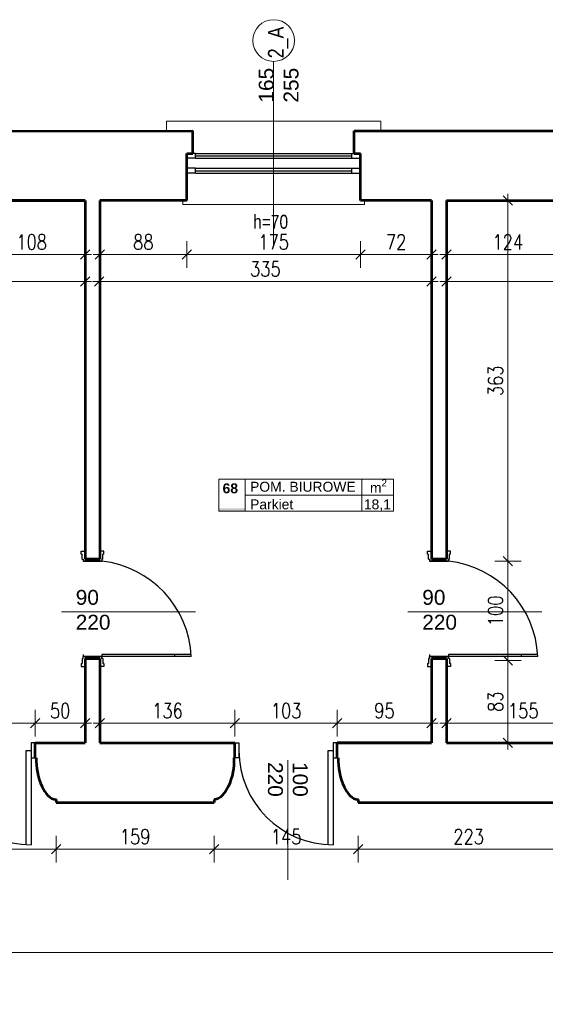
# Model space of a CAD drawing. Header units: millimetres. Extents: x 56977 to 67992, y 30187 to 42235.
# Tile 97 of 130: x 62973 to 63502, y 38817 to 39808. Entities that reach past the tile are written whole.
import ezdxf

# ---------------------------------------------------------------- set-up
doc = ezdxf.new("R2010")
doc.units = ezdxf.units.MM
doc.header["$MEASUREMENT"] = 0
doc.layers.get('0').update_dxf_attribs({"lineweight": 13})
doc.layers.get('DEFPOINTS').update_dxf_attribs({"lineweight": 13})
doc.layers.add('AI-OKNA', color=4, linetype='Continuous')
for name, color, linetype, lineweight in [('AI-OPISY', 3, 'Continuous', 13), ('AI_MURY', 40, 'Continuous', 53), ('AI_WIDOK', 8, 'Continuous', 13), ('OPISY TABELKI', 30, 'Continuous', 13), ('wymiary', 8, 'Continuous', 13)]:
    doc.layers.add(name, color=color, linetype=linetype, lineweight=lineweight)
doc.styles.add('GENERATED_STYLE_2', font='txt.shx')
doc.styles.get("Standard").update_dxf_attribs({"font": 'txt.shx'})
doc.styles.add('Style-ROMANS', font='ROMANS.shx')
doc.styles.add('WYMIAROWY-08', font='ROMANS.shx', dxfattribs={"width": 0.8})
doc.dimstyles.new('DYBY', dxfattribs={"dimscale": 100, "dimtxt": 0.15, "dimasz": 0.05, "dimexe": 0.05, "dimexo": 0.1, "dimgap": 0.05, "dimtad": 1, "dimdec": 0, "dimdsep": 46, "dimlunit": 5, "dimtxsty": 'WYMIAROWY-08', "dimblk": 'M_STRZ', "dimcen": 0.1, "dimse1": 1, "dimse2": 1, "dimclrd": 7, "dimclre": 7, "dimclrt": 1, "dimadec": 0, "dimazin": 0, "dimtfac": 1, "dimtdec": 0, "dimtmove": 2, "dimatfit": 3, "dimldrblk": 'M_STRZ', "dimfxl": 0, "dimtolj": 1, "dimarcsym": 0})

# ---------------------------------------------------------------- blocks, each defined once
blk = doc.blocks.new('M_STRZ')
for p, q in [((0, 2.66), (0, 0)), ((-1.33, 0), (1.33, 0)), ((-0.94, -0.94), (0.94, 0.94)), ((0, 0), (0, -2.66))]:
    blk.add_line(p, q)
blk = doc.blocks.new('*U80')
at = {"layer": 'DEFPOINTS', "color": 0}
for p in [(66309.54, 38869.07), (58601.54, 38743.07), (66309.54, 38743.07)]:
    blk.add_point(p, dxfattribs=at)
at = {"layer": 'wymiary', "color": 7, "lineweight": -2}
blk.add_line((58606.54, 38869.07), (66304.54, 38869.07), dxfattribs=at)
at = {"layer": 'wymiary', "color": 7, "lineweight": -2, "xscale": 5, "yscale": 5, "zscale": 5, "rotation": 180}
blk.add_blockref('M_STRZ', (58601.54, 38869.07), dxfattribs=at)
at = {"layer": 'wymiary', "color": 7, "lineweight": -2, "xscale": 5, "yscale": 5, "zscale": 5}
blk.add_blockref('M_STRZ', (66309.54, 38869.07), dxfattribs=at)
at = {"layer": 'wymiary', "color": 1, "insert": (62455.54, 38881.57), "char_height": 15, "attachment_point": 5, "style": 'WYMIAROWY-08'}
blk.add_mtext('7708', dxfattribs=at)
blk = doc.blocks.new('*D1613')
at = {"layer": 'DEFPOINTS'}
for p in [(62433.49, 38881.57), (66309.54, 38869.07), (58601.54, 38743.07), (66309.54, 38743.07)]:
    blk.add_point(p, dxfattribs=at)
at = {"layer": 'wymiary', "color": 7}
blk.add_blockref('*U80', (0, 0), dxfattribs=at)
blk = doc.blocks.new('*U107')
at = {"layer": 'DEFPOINTS', "color": 0}
for p in [(63168.6, 39016.07), (63313.6, 39016.07), (63313.6, 38973.16)]:
    blk.add_point(p, dxfattribs=at)
at = {"layer": 'wymiary', "color": 7, "lineweight": -2}
blk.add_line((63173.6, 38973.16), (63308.6, 38973.16), dxfattribs=at)
at = {"layer": 'wymiary', "color": 7, "lineweight": -2, "xscale": 5, "yscale": 5, "zscale": 5, "rotation": 180}
blk.add_blockref('M_STRZ', (63168.6, 38973.16), dxfattribs=at)
at = {"layer": 'wymiary', "color": 7, "lineweight": -2, "xscale": 5, "yscale": 5, "zscale": 5}
blk.add_blockref('M_STRZ', (63313.6, 38973.16), dxfattribs=at)
at = {"layer": 'wymiary', "color": 1, "insert": (63241.1, 38985.66), "char_height": 15, "attachment_point": 5, "style": 'WYMIAROWY-08'}
blk.add_mtext('145', dxfattribs=at)
blk = doc.blocks.new('*D1640')
at = {"layer": 'DEFPOINTS'}
for p in [(63168.6, 39016.07), (63313.6, 39016.07), (63313.6, 38973.16), (63225.62, 38960.66)]:
    blk.add_point(p, dxfattribs=at)
at = {"layer": 'wymiary', "color": 7}
blk.add_blockref('*U107', (0, 0), dxfattribs=at)
blk = doc.blocks.new('*U108')
at = {"layer": 'DEFPOINTS', "color": 0}
for p in [(63313.6, 39016.07), (63536.24, 39016.07), (63536.24, 38973.16)]:
    blk.add_point(p, dxfattribs=at)
at = {"layer": 'wymiary', "color": 7, "lineweight": -2}
blk.add_line((63318.6, 38973.16), (63531.24, 38973.16), dxfattribs=at)
at = {"layer": 'wymiary', "color": 7, "lineweight": -2, "xscale": 5, "yscale": 5, "zscale": 5, "rotation": 180}
blk.add_blockref('M_STRZ', (63313.6, 38973.16), dxfattribs=at)
at = {"layer": 'wymiary', "color": 7, "lineweight": -2, "xscale": 5, "yscale": 5, "zscale": 5}
blk.add_blockref('M_STRZ', (63536.24, 38973.16), dxfattribs=at)
at = {"layer": 'wymiary', "color": 1, "insert": (63424.92, 38985.66), "char_height": 15, "attachment_point": 5, "style": 'WYMIAROWY-08'}
blk.add_mtext('223', dxfattribs=at)
blk = doc.blocks.new('*D1641')
at = {"layer": 'DEFPOINTS'}
for p in [(63313.6, 39016.07), (63536.24, 39016.07), (63536.24, 38973.16), (63408.59, 38960.66)]:
    blk.add_point(p, dxfattribs=at)
at = {"layer": 'wymiary', "color": 7}
blk.add_blockref('*U108', (0, 0), dxfattribs=at)
blk = doc.blocks.new('*U132')
at = {"layer": 'DEFPOINTS', "color": 0}
for p in [(62931.04, 39626.07), (63038.6, 39626.07), (63038.6, 39571.78)]:
    blk.add_point(p, dxfattribs=at)
at = {"layer": 'wymiary', "color": 7, "lineweight": -2}
blk.add_line((62936.04, 39571.78), (63033.6, 39571.78), dxfattribs=at)
at = {"layer": 'wymiary', "color": 7, "lineweight": -2, "xscale": 5, "yscale": 5, "zscale": 5, "rotation": 180}
blk.add_blockref('M_STRZ', (62931.04, 39571.78), dxfattribs=at)
at = {"layer": 'wymiary', "color": 7, "lineweight": -2, "xscale": 5, "yscale": 5, "zscale": 5}
blk.add_blockref('M_STRZ', (63038.6, 39571.78), dxfattribs=at)
at = {"layer": 'wymiary', "color": 1, "insert": (62984.82, 39584.28), "char_height": 15, "attachment_point": 5, "style": 'WYMIAROWY-08'}
blk.add_mtext('108', dxfattribs=at)
blk = doc.blocks.new('*D1665')
at = {"layer": 'DEFPOINTS'}
for p in [(62931.04, 39626.07), (63038.6, 39626.07), (63038.6, 39571.78), (62969.34, 39559.28)]:
    blk.add_point(p, dxfattribs=at)
at = {"layer": 'wymiary', "color": 7}
blk.add_blockref('*U132', (0, 0), dxfattribs=at)
blk = doc.blocks.new('*U133')
at = {"layer": 'DEFPOINTS', "color": 0}
for p in [(63053.6, 39626.07), (63141.04, 39626.07), (63141.04, 39571.78)]:
    blk.add_point(p, dxfattribs=at)
at = {"layer": 'wymiary', "color": 7, "lineweight": -2}
blk.add_line((63058.6, 39571.78), (63136.04, 39571.78), dxfattribs=at)
at = {"layer": 'wymiary', "color": 7, "lineweight": -2, "xscale": 5, "yscale": 5, "zscale": 5, "rotation": 180}
blk.add_blockref('M_STRZ', (63053.6, 39571.78), dxfattribs=at)
at = {"layer": 'wymiary', "color": 7, "lineweight": -2, "xscale": 5, "yscale": 5, "zscale": 5}
blk.add_blockref('M_STRZ', (63141.04, 39571.78), dxfattribs=at)
at = {"layer": 'wymiary', "color": 1, "insert": (63097.32, 39584.28), "char_height": 15, "attachment_point": 5, "style": 'WYMIAROWY-08'}
blk.add_mtext('88', dxfattribs=at)
blk = doc.blocks.new('*D1666')
at = {"layer": 'DEFPOINTS'}
for p in [(63053.6, 39626.07), (63141.04, 39626.07), (63141.04, 39571.78), (63086.7, 39559.28)]:
    blk.add_point(p, dxfattribs=at)
at = {"layer": 'wymiary', "color": 7}
blk.add_blockref('*U133', (0, 0), dxfattribs=at)
blk = doc.blocks.new('*U134')
at = {"layer": 'DEFPOINTS', "color": 0}
for p in [(63141.04, 39626.07), (63316.04, 39626.07), (63316.04, 39571.78)]:
    blk.add_point(p, dxfattribs=at)
at = {"layer": 'wymiary', "color": 7, "lineweight": -2}
blk.add_line((63146.04, 39571.78), (63311.04, 39571.78), dxfattribs=at)
at = {"layer": 'wymiary', "color": 7, "lineweight": -2, "xscale": 5, "yscale": 5, "zscale": 5, "rotation": 180}
blk.add_blockref('M_STRZ', (63141.04, 39571.78), dxfattribs=at)
at = {"layer": 'wymiary', "color": 7, "lineweight": -2, "xscale": 5, "yscale": 5, "zscale": 5}
blk.add_blockref('M_STRZ', (63316.04, 39571.78), dxfattribs=at)
at = {"layer": 'wymiary', "color": 1, "insert": (63228.54, 39584.28), "char_height": 15, "attachment_point": 5, "style": 'WYMIAROWY-08'}
blk.add_mtext('175', dxfattribs=at)
blk = doc.blocks.new('*D1667')
at = {"layer": 'DEFPOINTS'}
for p in [(63141.04, 39626.07), (63316.04, 39626.07), (63316.04, 39571.78), (63213.06, 39559.28)]:
    blk.add_point(p, dxfattribs=at)
at = {"layer": 'wymiary', "color": 7}
blk.add_blockref('*U134', (0, 0), dxfattribs=at)
blk = doc.blocks.new('*U135')
at = {"layer": 'DEFPOINTS', "color": 0}
for p in [(63316.04, 39626.07), (63387.6, 39626.07), (63387.6, 39571.78)]:
    blk.add_point(p, dxfattribs=at)
at = {"layer": 'wymiary', "color": 7, "lineweight": -2}
blk.add_line((63321.04, 39571.78), (63382.6, 39571.78), dxfattribs=at)
at = {"layer": 'wymiary', "color": 7, "lineweight": -2, "xscale": 5, "yscale": 5, "zscale": 5, "rotation": 180}
blk.add_blockref('M_STRZ', (63316.04, 39571.78), dxfattribs=at)
at = {"layer": 'wymiary', "color": 7, "lineweight": -2, "xscale": 5, "yscale": 5, "zscale": 5}
blk.add_blockref('M_STRZ', (63387.6, 39571.78), dxfattribs=at)
at = {"layer": 'wymiary', "color": 1, "insert": (63351.82, 39584.28), "char_height": 15, "attachment_point": 5, "style": 'WYMIAROWY-08'}
blk.add_mtext('72', dxfattribs=at)
blk = doc.blocks.new('*D1668')
at = {"layer": 'DEFPOINTS'}
for p in [(63316.04, 39626.07), (63387.6, 39626.07), (63387.6, 39571.78), (63341.2, 39559.28)]:
    blk.add_point(p, dxfattribs=at)
at = {"layer": 'wymiary', "color": 7}
blk.add_blockref('*U135', (0, 0), dxfattribs=at)
blk = doc.blocks.new('*U136')
at = {"layer": 'DEFPOINTS', "color": 0}
for p in [(63402.6, 39626.07), (63526.04, 39626.07), (63526.04, 39571.78)]:
    blk.add_point(p, dxfattribs=at)
at = {"layer": 'wymiary', "color": 7, "lineweight": -2}
blk.add_line((63407.6, 39571.78), (63521.04, 39571.78), dxfattribs=at)
at = {"layer": 'wymiary', "color": 7, "lineweight": -2, "xscale": 5, "yscale": 5, "zscale": 5, "rotation": 180}
blk.add_blockref('M_STRZ', (63402.6, 39571.78), dxfattribs=at)
at = {"layer": 'wymiary', "color": 7, "lineweight": -2, "xscale": 5, "yscale": 5, "zscale": 5}
blk.add_blockref('M_STRZ', (63526.04, 39571.78), dxfattribs=at)
at = {"layer": 'wymiary', "color": 1, "insert": (63464.32, 39584.28), "char_height": 15, "attachment_point": 5, "style": 'WYMIAROWY-08'}
blk.add_mtext('124', dxfattribs=at)
blk = doc.blocks.new('*D1669')
at = {"layer": 'DEFPOINTS'}
for p in [(63402.6, 39626.07), (63526.04, 39626.07), (63526.04, 39571.78), (63448.84, 39559.28)]:
    blk.add_point(p, dxfattribs=at)
at = {"layer": 'wymiary', "color": 7}
blk.add_blockref('*U136', (0, 0), dxfattribs=at)
blk = doc.blocks.new('*U146')
at = {"layer": 'DEFPOINTS', "color": 0}
for p in [(62625.52, 39544.7), (63038.6, 39544.7), (63038.6, 39490.01)]:
    blk.add_point(p, dxfattribs=at)
at = {"layer": 'wymiary', "color": 7, "lineweight": -2}
blk.add_line((62630.52, 39544.7), (63033.6, 39544.7), dxfattribs=at)
at = {"layer": 'wymiary', "color": 7, "lineweight": -2, "xscale": 5, "yscale": 5, "zscale": 5, "rotation": 180}
blk.add_blockref('M_STRZ', (62625.52, 39544.7), dxfattribs=at)
at = {"layer": 'wymiary', "color": 7, "lineweight": -2, "xscale": 5, "yscale": 5, "zscale": 5}
blk.add_blockref('M_STRZ', (63038.6, 39544.7), dxfattribs=at)
at = {"layer": 'wymiary', "color": 1, "insert": (62832.06, 39557.2), "char_height": 15, "attachment_point": 5, "style": 'WYMIAROWY-08'}
blk.add_mtext('413', dxfattribs=at)
blk = doc.blocks.new('*D1679')
at = {"layer": 'DEFPOINTS'}
for p in [(62625.52, 39544.7), (63038.6, 39544.7), (62815.73, 39532.2), (63038.6, 39490.01)]:
    blk.add_point(p, dxfattribs=at)
at = {"layer": 'wymiary', "color": 7}
blk.add_blockref('*U146', (0, 0), dxfattribs=at)
blk = doc.blocks.new('*U147')
at = {"layer": 'DEFPOINTS', "color": 0}
for p in [(63052.82, 39544.7), (63387.6, 39544.7), (63387.6, 39490.01)]:
    blk.add_point(p, dxfattribs=at)
at = {"layer": 'wymiary', "color": 7, "lineweight": -2}
blk.add_line((63057.82, 39544.7), (63382.6, 39544.7), dxfattribs=at)
at = {"layer": 'wymiary', "color": 7, "lineweight": -2, "xscale": 5, "yscale": 5, "zscale": 5, "rotation": 180}
blk.add_blockref('M_STRZ', (63052.82, 39544.7), dxfattribs=at)
at = {"layer": 'wymiary', "color": 7, "lineweight": -2, "xscale": 5, "yscale": 5, "zscale": 5}
blk.add_blockref('M_STRZ', (63387.6, 39544.7), dxfattribs=at)
at = {"layer": 'wymiary', "color": 1, "insert": (63220.21, 39557.2), "char_height": 15, "attachment_point": 5, "style": 'WYMIAROWY-08'}
blk.add_mtext('335', dxfattribs=at)
blk = doc.blocks.new('*D1680')
at = {"layer": 'DEFPOINTS'}
for p in [(63052.82, 39544.7), (63387.6, 39544.7), (63203.88, 39532.2), (63387.6, 39490.01)]:
    blk.add_point(p, dxfattribs=at)
at = {"layer": 'wymiary', "color": 7}
blk.add_blockref('*U147', (0, 0), dxfattribs=at)
blk = doc.blocks.new('*U148')
at = {"layer": 'DEFPOINTS', "color": 0}
for p in [(63402.6, 39544.7), (63839.6, 39544.7), (63839.6, 39490.01)]:
    blk.add_point(p, dxfattribs=at)
at = {"layer": 'wymiary', "color": 7, "lineweight": -2}
blk.add_line((63407.6, 39544.7), (63834.6, 39544.7), dxfattribs=at)
at = {"layer": 'wymiary', "color": 7, "lineweight": -2, "xscale": 5, "yscale": 5, "zscale": 5, "rotation": 180}
blk.add_blockref('M_STRZ', (63402.6, 39544.7), dxfattribs=at)
at = {"layer": 'wymiary', "color": 7, "lineweight": -2, "xscale": 5, "yscale": 5, "zscale": 5}
blk.add_blockref('M_STRZ', (63839.6, 39544.7), dxfattribs=at)
at = {"layer": 'wymiary', "color": 1, "insert": (63621.1, 39557.2), "char_height": 15, "attachment_point": 5, "style": 'WYMIAROWY-08'}
blk.add_mtext('437', dxfattribs=at)
blk = doc.blocks.new('*D1681')
at = {"layer": 'DEFPOINTS'}
for p in [(63402.6, 39544.7), (63839.6, 39544.7), (63604.77, 39532.2), (63839.6, 39490.01)]:
    blk.add_point(p, dxfattribs=at)
at = {"layer": 'wymiary', "color": 7}
blk.add_blockref('*U148', (0, 0), dxfattribs=at)
blk = doc.blocks.new('*U164')
at = {"layer": 'DEFPOINTS', "color": 0}
for p in [(63189.6, 39099.99), (63053.6, 39080.07), (63189.6, 39080.07)]:
    blk.add_point(p, dxfattribs=at)
at = {"layer": 'wymiary', "color": 7, "lineweight": -2}
blk.add_line((63058.6, 39099.99), (63184.6, 39099.99), dxfattribs=at)
at = {"layer": 'wymiary', "color": 7, "lineweight": -2, "xscale": 5, "yscale": 5, "zscale": 5, "rotation": 180}
blk.add_blockref('M_STRZ', (63053.6, 39099.99), dxfattribs=at)
at = {"layer": 'wymiary', "color": 7, "lineweight": -2, "xscale": 5, "yscale": 5, "zscale": 5}
blk.add_blockref('M_STRZ', (63189.6, 39099.99), dxfattribs=at)
at = {"layer": 'wymiary', "color": 1, "insert": (63121.6, 39112.49), "char_height": 15, "attachment_point": 5, "style": 'WYMIAROWY-08'}
blk.add_mtext('136', dxfattribs=at)
blk = doc.blocks.new('*D1697')
at = {"layer": 'DEFPOINTS'}
for p in [(63189.6, 39099.99), (63106.12, 39087.49), (63053.6, 39080.07), (63189.6, 39080.07)]:
    blk.add_point(p, dxfattribs=at)
at = {"layer": 'wymiary', "color": 7}
blk.add_blockref('*U164', (0, 0), dxfattribs=at)
blk = doc.blocks.new('*U256')
at = {"layer": 'DEFPOINTS', "color": 0}
for p in [(63009.46, 39016.07), (63168.6, 39016.07), (63168.6, 38973.16)]:
    blk.add_point(p, dxfattribs=at)
at = {"layer": 'wymiary', "color": 7, "lineweight": -2}
blk.add_line((63014.46, 38973.16), (63163.6, 38973.16), dxfattribs=at)
at = {"layer": 'wymiary', "color": 7, "lineweight": -2, "xscale": 5, "yscale": 5, "zscale": 5, "rotation": 180}
blk.add_blockref('M_STRZ', (63009.46, 38973.16), dxfattribs=at)
at = {"layer": 'wymiary', "color": 7, "lineweight": -2, "xscale": 5, "yscale": 5, "zscale": 5}
blk.add_blockref('M_STRZ', (63168.6, 38973.16), dxfattribs=at)
at = {"layer": 'wymiary', "color": 1, "insert": (63089.03, 38985.66), "char_height": 15, "attachment_point": 5, "style": 'WYMIAROWY-08'}
blk.add_mtext('159', dxfattribs=at)
blk = doc.blocks.new('*D1789')
at = {"layer": 'DEFPOINTS'}
for p in [(63009.46, 39016.07), (63168.6, 39016.07), (63168.6, 38973.16), (63073.55, 38960.66)]:
    blk.add_point(p, dxfattribs=at)
at = {"layer": 'wymiary', "color": 7}
blk.add_blockref('*U256', (0, 0), dxfattribs=at)
blk = doc.blocks.new('*U744')
at = {"layer": 'DEFPOINTS', "color": 0}
for p in [(62864.46, 39016.07), (63009.46, 39016.07), (63009.46, 38973.16)]:
    blk.add_point(p, dxfattribs=at)
at = {"layer": 'wymiary', "color": 7, "lineweight": -2}
blk.add_line((62869.46, 38973.16), (63004.46, 38973.16), dxfattribs=at)
at = {"layer": 'wymiary', "color": 7, "lineweight": -2, "xscale": 5, "yscale": 5, "zscale": 5, "rotation": 180}
blk.add_blockref('M_STRZ', (62864.46, 38973.16), dxfattribs=at)
at = {"layer": 'wymiary', "color": 7, "lineweight": -2, "xscale": 5, "yscale": 5, "zscale": 5}
blk.add_blockref('M_STRZ', (63009.46, 38973.16), dxfattribs=at)
at = {"layer": 'wymiary', "color": 1, "insert": (62936.96, 38985.66), "char_height": 15, "attachment_point": 5, "style": 'WYMIAROWY-08'}
blk.add_mtext('145', dxfattribs=at)
blk = doc.blocks.new('*D2277')
at = {"layer": 'DEFPOINTS'}
for p in [(62864.46, 39016.07), (63009.46, 39016.07), (63009.46, 38973.16), (62921.48, 38960.66)]:
    blk.add_point(p, dxfattribs=at)
at = {"layer": 'wymiary', "color": 7}
blk.add_blockref('*U744', (0, 0), dxfattribs=at)
blk = doc.blocks.new('*U777')
at = {"layer": 'DEFPOINTS', "color": 0}
for p in [(62988.46, 39099.99), (62885.46, 39080.07), (62988.46, 39080.07)]:
    blk.add_point(p, dxfattribs=at)
at = {"layer": 'wymiary', "color": 7, "lineweight": -2}
blk.add_line((62890.46, 39099.99), (62983.46, 39099.99), dxfattribs=at)
at = {"layer": 'wymiary', "color": 7, "lineweight": -2, "xscale": 5, "yscale": 5, "zscale": 5, "rotation": 180}
blk.add_blockref('M_STRZ', (62885.46, 39099.99), dxfattribs=at)
at = {"layer": 'wymiary', "color": 7, "lineweight": -2, "xscale": 5, "yscale": 5, "zscale": 5}
blk.add_blockref('M_STRZ', (62988.46, 39099.99), dxfattribs=at)
at = {"layer": 'wymiary', "color": 1, "insert": (62936.96, 39112.49), "char_height": 15, "attachment_point": 5, "style": 'WYMIAROWY-08'}
blk.add_mtext('103', dxfattribs=at)
blk = doc.blocks.new('*D2310')
at = {"layer": 'DEFPOINTS'}
for p in [(62988.46, 39099.99), (62921.48, 39087.49), (62885.46, 39080.07), (62988.46, 39080.07)]:
    blk.add_point(p, dxfattribs=at)
at = {"layer": 'wymiary', "color": 7}
blk.add_blockref('*U777', (0, 0), dxfattribs=at)
blk = doc.blocks.new('*U778')
at = {"layer": 'DEFPOINTS', "color": 0}
for p in [(63038.6, 39099.99), (62988.46, 39080.07), (63038.6, 39080.07)]:
    blk.add_point(p, dxfattribs=at)
at = {"layer": 'wymiary', "color": 7, "lineweight": -2}
blk.add_line((62993.46, 39099.99), (63033.6, 39099.99), dxfattribs=at)
at = {"layer": 'wymiary', "color": 7, "lineweight": -2, "xscale": 5, "yscale": 5, "zscale": 5, "rotation": 180}
blk.add_blockref('M_STRZ', (62988.46, 39099.99), dxfattribs=at)
at = {"layer": 'wymiary', "color": 7, "lineweight": -2, "xscale": 5, "yscale": 5, "zscale": 5}
blk.add_blockref('M_STRZ', (63038.6, 39099.99), dxfattribs=at)
at = {"layer": 'wymiary', "color": 1, "insert": (63013.53, 39112.49), "char_height": 15, "attachment_point": 5, "style": 'WYMIAROWY-08'}
blk.add_mtext('50', dxfattribs=at)
blk = doc.blocks.new('*D2311')
at = {"layer": 'DEFPOINTS'}
for p in [(63038.6, 39099.99), (63002.91, 39087.49), (62988.46, 39080.07), (63038.6, 39080.07)]:
    blk.add_point(p, dxfattribs=at)
at = {"layer": 'wymiary', "color": 7}
blk.add_blockref('*U778', (0, 0), dxfattribs=at)
blk = doc.blocks.new('*U779')
at = {"layer": 'DEFPOINTS', "color": 0}
for p in [(63292.6, 39099.99), (63189.6, 39080.07), (63292.6, 39080.07)]:
    blk.add_point(p, dxfattribs=at)
at = {"layer": 'wymiary', "color": 7, "lineweight": -2}
blk.add_line((63194.6, 39099.99), (63287.6, 39099.99), dxfattribs=at)
at = {"layer": 'wymiary', "color": 7, "lineweight": -2, "xscale": 5, "yscale": 5, "zscale": 5, "rotation": 180}
blk.add_blockref('M_STRZ', (63189.6, 39099.99), dxfattribs=at)
at = {"layer": 'wymiary', "color": 7, "lineweight": -2, "xscale": 5, "yscale": 5, "zscale": 5}
blk.add_blockref('M_STRZ', (63292.6, 39099.99), dxfattribs=at)
at = {"layer": 'wymiary', "color": 1, "insert": (63241.1, 39112.49), "char_height": 15, "attachment_point": 5, "style": 'WYMIAROWY-08'}
blk.add_mtext('103', dxfattribs=at)
blk = doc.blocks.new('*D2312')
at = {"layer": 'DEFPOINTS'}
for p in [(63292.6, 39099.99), (63225.62, 39087.49), (63189.6, 39080.07), (63292.6, 39080.07)]:
    blk.add_point(p, dxfattribs=at)
at = {"layer": 'wymiary', "color": 7}
blk.add_blockref('*U779', (0, 0), dxfattribs=at)
blk = doc.blocks.new('*U780')
at = {"layer": 'DEFPOINTS', "color": 0}
for p in [(63387.6, 39099.99), (63292.6, 39080.07), (63387.6, 39080.07)]:
    blk.add_point(p, dxfattribs=at)
at = {"layer": 'wymiary', "color": 7, "lineweight": -2}
blk.add_line((63297.6, 39099.99), (63382.6, 39099.99), dxfattribs=at)
at = {"layer": 'wymiary', "color": 7, "lineweight": -2, "xscale": 5, "yscale": 5, "zscale": 5, "rotation": 180}
blk.add_blockref('M_STRZ', (63292.6, 39099.99), dxfattribs=at)
at = {"layer": 'wymiary', "color": 7, "lineweight": -2, "xscale": 5, "yscale": 5, "zscale": 5}
blk.add_blockref('M_STRZ', (63387.6, 39099.99), dxfattribs=at)
at = {"layer": 'wymiary', "color": 1, "insert": (63340.1, 39112.49), "char_height": 15, "attachment_point": 5, "style": 'WYMIAROWY-08'}
blk.add_mtext('95', dxfattribs=at)
blk = doc.blocks.new('*D2313')
at = {"layer": 'DEFPOINTS'}
for p in [(63387.6, 39099.99), (63329.48, 39087.49), (63292.6, 39080.07), (63387.6, 39080.07)]:
    blk.add_point(p, dxfattribs=at)
at = {"layer": 'wymiary', "color": 7}
blk.add_blockref('*U780', (0, 0), dxfattribs=at)
blk = doc.blocks.new('*U781')
at = {"layer": 'DEFPOINTS', "color": 0}
for p in [(63557.24, 39099.99), (63402.6, 39080.07), (63557.24, 39080.07)]:
    blk.add_point(p, dxfattribs=at)
at = {"layer": 'wymiary', "color": 7, "lineweight": -2}
blk.add_line((63407.6, 39099.99), (63552.24, 39099.99), dxfattribs=at)
at = {"layer": 'wymiary', "color": 7, "lineweight": -2, "xscale": 5, "yscale": 5, "zscale": 5, "rotation": 180}
blk.add_blockref('M_STRZ', (63402.6, 39099.99), dxfattribs=at)
at = {"layer": 'wymiary', "color": 7, "lineweight": -2, "xscale": 5, "yscale": 5, "zscale": 5}
blk.add_blockref('M_STRZ', (63557.24, 39099.99), dxfattribs=at)
at = {"layer": 'wymiary', "color": 1, "insert": (63479.92, 39112.49), "char_height": 15, "attachment_point": 5, "style": 'WYMIAROWY-08'}
blk.add_mtext('155', dxfattribs=at)
blk = doc.blocks.new('*D2314')
at = {"layer": 'DEFPOINTS'}
for p in [(63557.24, 39099.99), (63464.44, 39087.49), (63402.6, 39080.07), (63557.24, 39080.07)]:
    blk.add_point(p, dxfattribs=at)
at = {"layer": 'wymiary', "color": 7}
blk.add_blockref('*U781', (0, 0), dxfattribs=at)
blk = doc.blocks.new('*U789')
at = {"layer": 'DEFPOINTS', "color": 0}
for p in [(63432.6, 39163.07), (63432.6, 39080.07), (63464.5, 39080.07)]:
    blk.add_point(p, dxfattribs=at)
at = {"layer": 'wymiary', "color": 7, "lineweight": -2}
blk.add_line((63464.5, 39158.07), (63464.5, 39085.07), dxfattribs=at)
at = {"layer": 'wymiary', "color": 7, "lineweight": -2, "xscale": 5, "yscale": 5, "zscale": 5}
for p, rotation in [((63464.5, 39163.07), 90), ((63464.5, 39080.07), 270)]:
    blk.add_blockref('M_STRZ', p, dxfattribs=dict(at, rotation=rotation))
at = {"layer": 'wymiary', "color": 1, "insert": (63452, 39121.57), "char_height": 15, "attachment_point": 5, "rotation": 90, "style": 'WYMIAROWY-08'}
blk.add_mtext('83', dxfattribs=at)
blk = doc.blocks.new('*D2322')
at = {"layer": 'DEFPOINTS'}
for p in [(63432.6, 39163.07), (63452, 39132.19), (63432.6, 39080.07), (63464.5, 39080.07)]:
    blk.add_point(p, dxfattribs=at)
at = {"layer": 'wymiary', "color": 7}
blk.add_blockref('*U789', (0, 0), dxfattribs=at)
blk = doc.blocks.new('*U790')
at = {"layer": 'DEFPOINTS', "color": 0}
for p in [(63432.6, 39263.07), (63432.6, 39163.07), (63464.5, 39163.07)]:
    blk.add_point(p, dxfattribs=at)
at = {"layer": 'wymiary', "color": 7, "lineweight": -2}
blk.add_line((63464.5, 39258.07), (63464.5, 39168.07), dxfattribs=at)
at = {"layer": 'wymiary', "color": 7, "lineweight": -2, "xscale": 5, "yscale": 5, "zscale": 5}
for p, rotation in [((63464.5, 39263.07), 90), ((63464.5, 39163.07), 270)]:
    blk.add_blockref('M_STRZ', p, dxfattribs=dict(at, rotation=rotation))
at = {"layer": 'wymiary', "color": 1, "insert": (63452, 39213.07), "char_height": 15, "attachment_point": 5, "rotation": 90, "style": 'WYMIAROWY-08'}
blk.add_mtext('100', dxfattribs=at)
blk = doc.blocks.new('*D2323')
at = {"layer": 'DEFPOINTS'}
for p in [(63432.6, 39263.07), (63452, 39228.55), (63432.6, 39163.07), (63464.5, 39163.07)]:
    blk.add_point(p, dxfattribs=at)
at = {"layer": 'wymiary', "color": 7}
blk.add_blockref('*U790', (0, 0), dxfattribs=at)
blk = doc.blocks.new('*U791')
at = {"layer": 'DEFPOINTS', "color": 0}
for p in [(63432.6, 39626.07), (63432.6, 39263.07), (63464.5, 39263.07)]:
    blk.add_point(p, dxfattribs=at)
at = {"layer": 'wymiary', "color": 7, "lineweight": -2}
blk.add_line((63464.5, 39621.07), (63464.5, 39268.07), dxfattribs=at)
at = {"layer": 'wymiary', "color": 7, "lineweight": -2, "xscale": 5, "yscale": 5, "zscale": 5}
for p, rotation in [((63464.5, 39626.07), 90), ((63464.5, 39263.07), 270)]:
    blk.add_blockref('M_STRZ', p, dxfattribs=dict(at, rotation=rotation))
at = {"layer": 'wymiary', "color": 1, "insert": (63452, 39444.57), "char_height": 15, "attachment_point": 5, "rotation": 90, "style": 'WYMIAROWY-08'}
blk.add_mtext('363', dxfattribs=at)
blk = doc.blocks.new('*D2324')
at = {"layer": 'DEFPOINTS'}
for p in [(63432.6, 39626.07), (63452, 39460.9), (63432.6, 39263.07), (63464.5, 39263.07)]:
    blk.add_point(p, dxfattribs=at)
at = {"layer": 'wymiary', "color": 7}
blk.add_blockref('*U791', (0, 0), dxfattribs=at)

msp = doc.modelspace()

# ---------------------------------------------------------------- hatches: boundary and pattern name
at = {"layer": 'OPISY TABELKI', "extrusion": (0, 0, -1)}
msp.add_hatch(color=256, dxfattribs=at).paths.add_polyline_path([(-63199.81, 39313.27), (-63199.81, 39316.22), (-63173.46, 39316.22), (-63173.46, 39313.27)], flags=16)

# ---------------------------------------------------------------- linework, layer by layer
at = {"layer": 'AI-OKNA'}
for p, q in [((63149.79, 39668.57), (63141.04, 39668.57)), ((63149.79, 39673.57), (63147.29, 39673.57)), ((63149.79, 39668.57), (63149.79, 39673.57)), ((63149.79, 39673.57), (63307.29, 39673.57)), ((63149.79, 39671.07), (63307.29, 39671.07)), ((63149.79, 39668.57), (63307.29, 39668.57)), ((63307.29, 39668.57), (63307.29, 39673.57)), ((63307.29, 39673.57), (63309.79, 39673.57)), ((63307.29, 39668.57), (63316.04, 39668.57)), ((63149.79, 39658.57), (63141.04, 39658.57)), ((63149.79, 39653.57), (63149.79, 39658.57)), ((63149.79, 39658.57), (63307.29, 39658.57)), ((63149.79, 39656.07), (63307.29, 39656.07)), ((63307.29, 39658.57), (63316.04, 39658.57)), ((63307.29, 39653.57), (63307.29, 39658.57)), ((63149.79, 39653.57), (63141.04, 39653.57)), ((63149.79, 39653.57), (63307.29, 39653.57)), ((63307.29, 39653.57), (63316.04, 39653.57)), ((63034.6, 39270.07), (63034.6, 39273.07)), ((63034.6, 39273.07), (63038.6, 39273.07)), ((63034.6, 39273.07), (63038.6, 39273.07)), ((63034.6, 39270.07), (63034.6, 39273.07)), ((63034.6, 39270.07), (63035.6, 39270.07)), ((63034.6, 39270.07), (63035.6, 39270.07)), ((63035.6, 39265.07), (63035.6, 39270.07)), ((63035.6, 39265.07), (63035.6, 39270.07)), ((63057.6, 39273.07), (63053.6, 39273.07)), ((63057.6, 39273.07), (63053.6, 39273.07)), ((63056.6, 39265.07), (63056.6, 39270.07)), ((63057.6, 39270.07), (63056.6, 39270.07)), ((63056.6, 39265.07), (63056.6, 39270.07)), ((63057.6, 39270.07), (63056.6, 39270.07)), ((63057.6, 39270.07), (63057.6, 39273.07)), ((63057.6, 39270.07), (63057.6, 39273.07)), ((63383.6, 39270.07), (63383.6, 39273.07)), ((63383.6, 39273.07), (63387.6, 39273.07)), ((63383.6, 39273.07), (63387.6, 39273.07)), ((63383.6, 39270.07), (63383.6, 39273.07)), ((63383.6, 39270.07), (63384.6, 39270.07)), ((63383.6, 39270.07), (63384.6, 39270.07)), ((63384.6, 39265.07), (63384.6, 39270.07)), ((63384.6, 39265.07), (63384.6, 39270.07)), ((63406.6, 39273.07), (63402.6, 39273.07)), ((63406.6, 39273.07), (63402.6, 39273.07)), ((63405.6, 39265.07), (63405.6, 39270.07)), ((63406.6, 39270.07), (63405.6, 39270.07)), ((63405.6, 39265.07), (63405.6, 39270.07)), ((63406.6, 39270.07), (63405.6, 39270.07)), ((63406.6, 39270.07), (63406.6, 39273.07)), ((63406.6, 39270.07), (63406.6, 39273.07)), ((63035.6, 39265.07), (63036.6, 39265.07)), ((63035.6, 39265.07), (63036.6, 39265.07)), ((63036.6, 39265.07), (63036.6, 39263.07)), ((63036.6, 39265.07), (63036.6, 39263.07)), ((63036.6, 39263.07), (63055.6, 39263.07)), ((63055.6, 39263.07), (63036.6, 39263.07)), ((63055.6, 39265.07), (63055.6, 39263.07)), ((63056.6, 39265.07), (63055.6, 39265.07)), ((63055.6, 39265.07), (63055.6, 39263.07)), ((63056.6, 39265.07), (63055.6, 39265.07)), ((63384.6, 39265.07), (63385.6, 39265.07)), ((63384.6, 39265.07), (63385.6, 39265.07)), ((63385.6, 39265.07), (63385.6, 39263.07)), ((63385.6, 39265.07), (63385.6, 39263.07)), ((63385.6, 39263.07), (63404.6, 39263.07)), ((63404.6, 39263.07), (63385.6, 39263.07)), ((63404.6, 39265.07), (63404.6, 39263.07)), ((63405.6, 39265.07), (63404.6, 39265.07)), ((63404.6, 39265.07), (63404.6, 39263.07)), ((63405.6, 39265.07), (63404.6, 39265.07)), ((63034.6, 39160.07), (63035.6, 39160.07)), ((63034.6, 39160.07), (63034.6, 39157.07)), ((63034.6, 39160.07), (63035.6, 39160.07)), ((63034.6, 39160.07), (63034.6, 39157.07)), ((63035.6, 39165.07), (63036.6, 39165.07)), ((63035.6, 39165.07), (63035.6, 39160.07)), ((63035.6, 39165.07), (63036.6, 39165.07)), ((63035.6, 39165.07), (63035.6, 39160.07)), ((63036.6, 39169.07), (63036.6, 39167.07)), ((63036.6, 39167.07), (63055.6, 39167.07)), ((63036.6, 39165.07), (63036.6, 39167.07)), ((63036.6, 39165.07), (63036.6, 39167.07)), ((63055.6, 39167.07), (63036.6, 39167.07)), ((63055.6, 39169.07), (63055.6, 39167.07)), ((63145.6, 39169.07), (63055.6, 39169.07)), ((63055.6, 39165.07), (63055.6, 39167.07)), ((63055.6, 39165.07), (63055.6, 39167.07)), ((63145.6, 39167.07), (63055.6, 39167.07)), ((63056.6, 39165.07), (63055.6, 39165.07)), ((63056.6, 39165.07), (63055.6, 39165.07)), ((63056.6, 39165.07), (63056.6, 39160.07)), ((63056.6, 39165.07), (63056.6, 39160.07)), ((63057.6, 39160.07), (63056.6, 39160.07)), ((63057.6, 39160.07), (63056.6, 39160.07)), ((63057.6, 39160.07), (63057.6, 39157.07)), ((63057.6, 39160.07), (63057.6, 39157.07)), ((63128.69, 39169.07), (63128.69, 39167.07)), ((63383.6, 39160.07), (63384.6, 39160.07)), ((63383.6, 39160.07), (63383.6, 39157.07)), ((63383.6, 39160.07), (63384.6, 39160.07)), ((63383.6, 39160.07), (63383.6, 39157.07)), ((63384.6, 39165.07), (63385.6, 39165.07)), ((63384.6, 39165.07), (63384.6, 39160.07)), ((63384.6, 39165.07), (63385.6, 39165.07)), ((63384.6, 39165.07), (63384.6, 39160.07)), ((63385.6, 39169.07), (63385.6, 39167.07)), ((63385.6, 39167.07), (63404.6, 39167.07)), ((63385.6, 39165.07), (63385.6, 39167.07)), ((63385.6, 39165.07), (63385.6, 39167.07)), ((63404.6, 39167.07), (63385.6, 39167.07)), ((63404.6, 39169.07), (63404.6, 39167.07)), ((63494.6, 39169.07), (63404.6, 39169.07)), ((63404.6, 39165.07), (63404.6, 39167.07)), ((63404.6, 39165.07), (63404.6, 39167.07)), ((63494.6, 39167.07), (63404.6, 39167.07)), ((63405.6, 39165.07), (63404.6, 39165.07)), ((63405.6, 39165.07), (63404.6, 39165.07)), ((63405.6, 39165.07), (63405.6, 39160.07)), ((63405.6, 39165.07), (63405.6, 39160.07)), ((63406.6, 39160.07), (63405.6, 39160.07)), ((63406.6, 39160.07), (63405.6, 39160.07)), ((63406.6, 39160.07), (63406.6, 39157.07)), ((63406.6, 39160.07), (63406.6, 39157.07)), ((63477.69, 39169.07), (63477.69, 39167.07)), ((63034.6, 39157.07), (63038.6, 39157.07)), ((63034.6, 39157.07), (63038.6, 39157.07)), ((63057.6, 39157.07), (63053.6, 39157.07)), ((63057.6, 39157.07), (63053.6, 39157.07)), ((63383.6, 39157.07), (63387.6, 39157.07)), ((63383.6, 39157.07), (63387.6, 39157.07)), ((63406.6, 39157.07), (63402.6, 39157.07)), ((63406.6, 39157.07), (63402.6, 39157.07)), ((62979.46, 38977.57), (62979.46, 39072.57)), ((62979.46, 39072.57), (62984.46, 39072.57)), ((62988.46, 39080.07), (62984.46, 39080.07)), ((62984.46, 39080.07), (62984.46, 39065.07)), ((62984.46, 39072.57), (62984.46, 38977.57)), ((63189.6, 39080.07), (63193.6, 39080.07)), ((63193.6, 39080.07), (63193.6, 39065.07)), ((63283.6, 38977.57), (63283.6, 39072.57)), ((63283.6, 39072.57), (63288.6, 39072.57)), ((63292.6, 39080.07), (63288.6, 39080.07)), ((63288.6, 39080.07), (63288.6, 39065.07)), ((63288.6, 39072.57), (63288.6, 38977.57)), ((62984.46, 39065.07), (62988.46, 39065.07)), ((63193.6, 39065.07), (63189.6, 39065.07)), ((63288.6, 39065.07), (63292.6, 39065.07))]:
    msp.add_line(p, q, dxfattribs=at)
for centre, radius, start, end in [((63044.5, 39162.47), 101.21, 2.60547, 83.69931), ((63393.5, 39162.47), 101.21, 2.60547, 83.69931), ((62984.46, 39072.57), 95, 180, 270), ((63288.6, 39072.57), 95, 180, 270)]:
    msp.add_arc(centre, radius, start, end, dxfattribs=at)
at = {"layer": 'AI-OPISY'}
for p, q in [((63228.54, 39766.11), (63228.54, 39581.03)), ((63014.79, 39212.07), (63149.68, 39212.07)), ((63363.79, 39212.07), (63498.68, 39212.07)), ((63242.82, 39062.74), (63242.82, 38942.26))]:
    msp.add_line(p, q, dxfattribs=at)
msp.add_circle((63228.54, 39787.11), 21, dxfattribs=at)
at = {"layer": 'AI_MURY'}
for p, q in [((62924.79, 39695.91), (63147.29, 39696.07)), ((63147.29, 39673.57), (63147.29, 39696.07)), ((63309.79, 39696.07), (63532.29, 39696.07)), ((63309.79, 39673.57), (63309.79, 39696.07)), ((63141.04, 39626.07), (63141.04, 39673.57)), ((63141.04, 39673.57), (63147.29, 39673.57)), ((63309.79, 39673.57), (63316.04, 39673.57)), ((63316.04, 39626.07), (63316.04, 39673.57)), ((62931.04, 39626.07), (63038.6, 39626.07)), ((63038.6, 39626.07), (62931.04, 39626.07)), ((63038.6, 39626.07), (63038.6, 39265.07)), ((63053.6, 39626.07), (63053.6, 39265.07)), ((63141.04, 39626.07), (63053.6, 39626.07)), ((63387.6, 39626.07), (63316.04, 39626.07)), ((63387.6, 39626.07), (63387.6, 39265.07)), ((63402.6, 39626.07), (63402.6, 39265.07)), ((63402.6, 39626.07), (63526.04, 39626.07)), ((63038.6, 39265.07), (63053.6, 39265.07)), ((63053.6, 39265.07), (63038.6, 39265.07)), ((63387.6, 39265.07), (63402.6, 39265.07)), ((63402.6, 39265.07), (63387.6, 39265.07)), ((63038.6, 39165.07), (63038.6, 39080.07)), ((63053.6, 39165.07), (63038.6, 39165.07)), ((63038.6, 39165.07), (63053.6, 39165.07)), ((63053.6, 39165.07), (63053.6, 39080.07)), ((63387.6, 39165.07), (63387.6, 39080.07)), ((63402.6, 39165.07), (63387.6, 39165.07)), ((63387.6, 39165.07), (63402.6, 39165.07)), ((63402.6, 39165.07), (63402.6, 39080.07)), ((62988.46, 39065.07), (62988.46, 39080.07)), ((62988.46, 39080.07), (63038.6, 39080.07)), ((63053.6, 39080.07), (63189.6, 39080.07)), ((63189.6, 39065.07), (63189.6, 39080.07)), ((63292.6, 39080.07), (63387.6, 39080.07)), ((63292.6, 39065.07), (63292.6, 39080.07)), ((63387.6, 39080.07), (63292.6, 39080.07)), ((63402.6, 39080.07), (63557.24, 39080.07)), ((62989.46, 39065.07), (62988.46, 39065.07)), ((63188.6, 39065.07), (63189.6, 39065.07)), ((63293.6, 39065.07), (63292.6, 39065.07)), ((63009.46, 39023.07), (63009.46, 39020.07)), ((63168.6, 39023.07), (63168.6, 39020.07)), ((63313.6, 39023.07), (63313.6, 39020.07)), ((63009.46, 39020.07), (63168.6, 39020.07)), ((63313.6, 39020.07), (63442.68, 39020.07)), ((63313.6, 39020.07), (63536.24, 39020.07))]:
    msp.add_line(p, q, dxfattribs=at)
at = {"layer": 'AI_MURY', "start_tangent": (0, -1)}
for points, end_tangent in [([(62989.46, 39065.07), (62995.43, 39035.93), (63009.46, 39023.07)], (1, 0)), ([(63188.6, 39065.07), (63182.63, 39035.93), (63168.6, 39023.07)], (-1, 0)), ([(63293.6, 39065.07), (63299.58, 39035.93), (63313.6, 39023.07)], (1, 0))]:
    msp.add_spline(points, degree=3, dxfattribs=dict(at, end_tangent=end_tangent))
at = {"layer": 'AI_WIDOK', "color": 251, "linetype": 'Continuous'}
for p, q in [((63120.64, 39706.07), (63336.43, 39706.07)), ((63120.64, 39706.07), (63120.64, 39696.07)), ((63336.43, 39706.07), (63336.43, 39696.07)), ((63137.04, 39626.07), (63137.04, 39622.07)), ((63320.04, 39626.07), (63320.04, 39622.07)), ((63137.04, 39622.07), (63320.04, 39622.07))]:
    msp.add_line(p, q, dxfattribs=at)
at = {"layer": 'OPISY TABELKI'}
for p, q in [((63173.46, 39345.53), (63349.15, 39345.53)), ((63173.46, 39345.53), (63173.46, 39313.27)), ((63199.81, 39345.53), (63199.81, 39313.27)), ((63317.36, 39345.53), (63317.36, 39313.27)), ((63349.15, 39345.53), (63349.15, 39313.27)), ((63199.81, 39329.4), (63349.15, 39329.4)), ((63173.46, 39313.27), (63349.15, 39313.27))]:
    msp.add_line(p, q, dxfattribs=at)

# ---------------------------------------------------------------- texts
at = {"layer": 'AI-OPISY', "insert": (63243.43, 39769.31), "char_height": 16, "width": 20.64, "attachment_point": 7, "rotation": 90, "style": 'WYMIAROWY-08'}
msp.add_mtext('\\fArial|b0|i0|c238|p39;2_A', dxfattribs=at)
at = {"layer": 'AI-OPISY', "char_height": 15, "width": 45.2902}
for s, insert, attachment_point, rotation in [('\\fArial|b0|i0|c238|p39;165\\P255', (63253.75, 39742.17), 8, 90), ('\\fArial|b0|i0|c238|p39;100\\P220', (63262.86, 39060.84), 1, 270)]:
    msp.add_mtext(s, dxfattribs=dict(at, insert=insert, attachment_point=attachment_point, rotation=rotation))
at = {"layer": 'AI-OPISY', "insert": (63207.89, 39597.46), "char_height": 14, "attachment_point": 7, "line_spacing_factor": 0.722892, "style": 'WYMIAROWY-08'}
msp.add_mtext('\\fArial|b0|i0|c238|p39;h=70', dxfattribs=at)
at = {"layer": 'AI-OPISY', "char_height": 15, "width": 45.2902, "attachment_point": 1}
for insert in [(63029.24, 39234.11), (63378.24, 39234.11)]:
    msp.add_mtext('\\fArial|b0|i0|c238|p39;90\\P220', dxfattribs=dict(at, insert=insert))
at = {"layer": 'OPISY TABELKI', "color": 7, "char_height": 10, "width": 168.6591, "attachment_point": 1, "style": 'GENERATED_STYLE_2'}
for s, insert in [('\\fArial|b1|i0|c238|p39;68', (63177.14, 39341.36)), ('\\fArial|b0|i0|c238|p39;POM. BIUROWE       ', (63204.84, 39342.97)), ('\\A1;\\fArial|b0|i0|c238|p39;m\\H7.000000;\\S2^  ;', (63325.58, 39345.41)), ('\\fArial|b0|i0|c238|p39;Parkiet          ', (63204.84, 39325.24)), ('\\fArial|b0|i0|c238|p39;18,1          ', (63319.4, 39325.24))]:
    msp.add_mtext(s, dxfattribs=dict(at, insert=insert))

# ---------------------------------------------------------------- dimensions: what is measured, and where the dimension line sits
at = {"layer": 'wymiary', "color": 7}
for base, p1, p2, picture, middle in [((63038.6, 39571.78), (62931.04, 39626.07), (63038.6, 39626.07), '*D1665', (62969.34, 39559.28)), ((63141.04, 39571.78), (63053.6, 39626.07), (63141.04, 39626.07), '*D1666', (63086.7, 39559.28)), ((63316.04, 39571.78), (63141.04, 39626.07), (63316.04, 39626.07), '*D1667', (63213.06, 39559.28)), ((63387.6, 39571.78), (63316.04, 39626.07), (63387.6, 39626.07), '*D1668', (63341.2, 39559.28)), ((63526.04, 39571.78), (63402.6, 39626.07), (63526.04, 39626.07), '*D1669', (63448.84, 39559.28)), ((63038.6, 39544.7), (62625.52, 39544.7), (63038.6, 39490.01), '*D1679', (62815.73, 39532.2)), ((63387.6, 39544.7), (63052.82, 39544.7), (63387.6, 39490.01), '*D1680', (63203.88, 39532.2)), ((63839.6, 39544.7), (63402.6, 39544.7), (63839.6, 39490.01), '*D1681', (63604.77, 39532.2)), ((62988.46, 39099.99), (62885.46, 39080.07), (62988.46, 39080.07), '*D2310', (62921.48, 39087.49)), ((63038.6, 39099.99), (62988.46, 39080.07), (63038.6, 39080.07), '*D2311', (63002.91, 39087.49)), ((63189.6, 39099.99), (63053.6, 39080.07), (63189.6, 39080.07), '*D1697', (63106.12, 39087.49)), ((63292.6, 39099.99), (63189.6, 39080.07), (63292.6, 39080.07), '*D2312', (63225.62, 39087.49)), ((63387.6, 39099.99), (63292.6, 39080.07), (63387.6, 39080.07), '*D2313', (63329.48, 39087.49)), ((63557.24, 39099.99), (63402.6, 39080.07), (63557.24, 39080.07), '*D2314', (63464.44, 39087.49)), ((63009.46, 38973.16), (62864.46, 39016.07), (63009.46, 39016.07), '*D2277', (62921.48, 38960.66)), ((63168.6, 38973.16), (63009.46, 39016.07), (63168.6, 39016.07), '*D1789', (63073.55, 38960.66)), ((63313.6, 38973.16), (63168.6, 39016.07), (63313.6, 39016.07), '*D1640', (63225.62, 38960.66)), ((63536.24, 38973.16), (63313.6, 39016.07), (63536.24, 39016.07), '*D1641', (63408.59, 38960.66)), ((66309.54, 38869.07), (58601.54, 38743.07), (66309.54, 38743.07), '*D1613', (62433.49, 38881.57))]:
    dim = msp.add_linear_dim(base=base, p1=p1, p2=p2, dimstyle='DYBY', override={"dimtad": 0, "dimtxsty": 'Style-ROMANS', "dimcen": 0.001, "dimclrd": 0, "dimclre": 0}, dxfattribs=at)
    dim.commit()
    dim.dimension.update_dxf_attribs({"geometry": picture, "text_midpoint": middle, "dimtype": 128})
for base, p1, p2, picture, middle in [((63464.5, 39263.07), (63432.6, 39626.07), (63432.6, 39263.07), '*D2324', (63452, 39460.9)), ((63464.5, 39163.07), (63432.6, 39263.07), (63432.6, 39163.07), '*D2323', (63452, 39228.55)), ((63464.5, 39080.07), (63432.6, 39163.07), (63432.6, 39080.07), '*D2322', (63452, 39132.19))]:
    dim = msp.add_linear_dim(base=base, p1=p1, p2=p2, angle=270, dimstyle='DYBY', override={"dimtad": 0, "dimtxsty": 'Style-ROMANS', "dimcen": 0.001, "dimclrd": 0, "dimclre": 0}, dxfattribs=at)
    dim.commit()
    dim.dimension.update_dxf_attribs({"geometry": picture, "text_midpoint": middle, "dimtype": 128})

doc.saveas('drawing.dxf')
